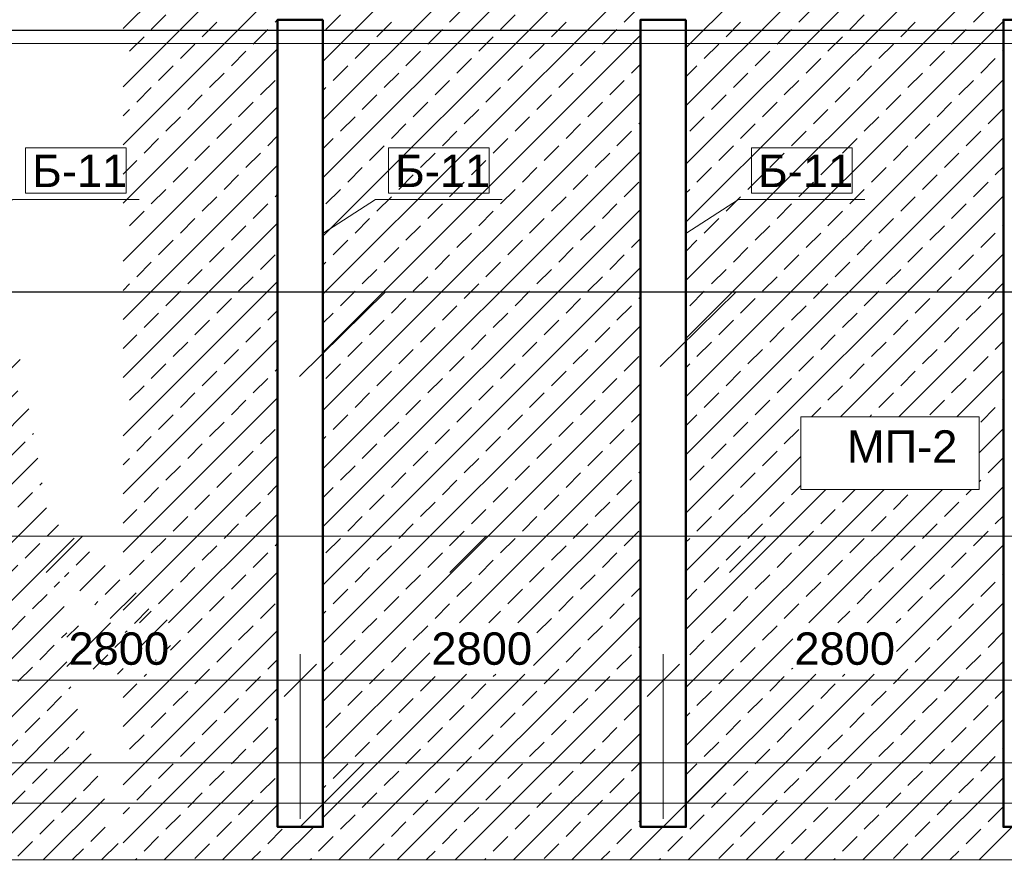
# Model space of a CAD drawing. Header units: millimetres. Extents: x -7161 to 110057, y -144197 to 43481.
# Tile 7 of 30: x 26056 to 33652, y -303 to 6232. Entities that reach past the tile are written whole.
import ezdxf

# ---------------------------------------------------------------- set-up
doc = ezdxf.new("R2010")
doc.units = ezdxf.units.MM
for name, color, linetype, lineweight in [('Каркас', 130, 'Continuous', 50), ('Несущие стены', 10, 'Continuous', 40), ('Обмерные чертежи _09_02_2026_ 3 эт_dwg', 8, 'Continuous', 9), ('Оси', 7, 'Continuous', 9), ('Плита', 7, 'Continuous', 9), ('Размеры', 7, 'Continuous', 9), ('Текст', 7, 'Continuous', 9), ('Штриховка', 7, 'Continuous', 9)]:
    doc.layers.add(name, color=color, linetype=linetype, lineweight=lineweight)
doc.styles.add('Arial', font='arial.ttf', dxfattribs={"height": 250})

# ---------------------------------------------------------------- blocks, each defined once
blk = doc.blocks.new('Обмерные чертежи _09_02_2026_ 3 эт_dwg_ось сокольники-2039262-Cхема демонтажа сборных ребристых плит перекрытия 3 этажа в осях _Г-Ж_1-3 и Г-Ж_10-12_')
at = {"layer": 'Оси', "color": 250, "lineweight": 30, "flags": 128}
blk.add_lwpolyline([(-445519.6, 49884.2), (-452017.7, 49884.2), (-455016.1, 49884.2), (-459017.2, 49884.2), (-462418.1, 49884.2), (-470317, 49884.2), (-482815.7, 49884.2), (-490714.2, 49884.2), (-493712.8, 49884.2), (-497864.2, 49884.2), (-500863.6, 49884.2), (-507364, 49884.2), (-513024.9, 49884.2), (-513524.9, 49884.2)], dxfattribs=at)
blk = doc.blocks.new('Обмерные чертежи _09_02_2026_ 3 эт_dwg__Oblique-2039263-Cхема демонтажа сборных ребристых плит перекрытия 3 этажа в осях _Г-Ж_1-3 и Г-Ж_10-12_')
at = {"layer": 'Размеры'}
blk.add_line((-0.5, -0.5), (0.5, 0.5), dxfattribs=at)
blk = doc.blocks.new('Обмерные чертежи _09_02_2026_ 3 эт_dwg-2039254-Cхема демонтажа сборных ребристых плит перекрытия 3 этажа в осях _Г-Ж_1-3 и Г-Ж_10-12_')
at = {"layer": 'Штриховка'}
h = blk.add_hatch(dxfattribs=at)
h.set_pattern_fill('FP_3', color=256, style=0, pattern_type=2)
h.set_pattern_definition([(45, (0, 0), (-224.5064, 224.5064), []), (45, (224.5, 0), (-224.5064, 224.5064), [158.75, -79.375])])
h.paths.add_polyline_path([(-590582.9, -151300.1), (-588188.5, -151300.1), (-586830.5, -150170.8), (-583509.4, -151300.1), (-583509.4, -149709), (-588188.5, -149709), (-587242.2, -150030.8), (-591056.1, -151300.1), (-590692.7, -151300.1)])
h.paths.add_polyline_path([(-582978.5, -149477.8), (-570520.6, -149477.8), (-570953.5, -148042.8), (-570953.5, -147648.4), (-571025, -147244.8), (-570153.5, -148042.8), (-570153.5, -147648.4), (-571100.8, -146817.1), (-571778.5, -142991.2), (-571218.9, -141862.8), (-571218.9, -141607.7), (-570418.9, -141862.8), (-570418.9, -141468.5), (-571169, -141258.6), (-570520.6, -138530.9), (-580520.2, -138530.9), (-580520.2, -138682.5), (-580483.9, -138682.5), (-580483.9, -142847.3), (-580753.9, -142847.3), (-580753.9, -139072.6), (-583483.9, -139072.6), (-583483.9, -141630.8), (-583753.9, -139267.9), (-584108.4, -141384.3), (-585235.4, -139114.8), (-585535.4, -139114.8), (-584958.9, -141735), (-584972.3, -141782.5), (-585044.6, -141465.4), (-585535.4, -139267.9), (-588188.5, -139267.9), (-588188.5, -142709), (-588175.4, -142709), (-588175.4, -139359.5), (-587875.4, -139359.5), (-587875.4, -142709), (-585535.4, -142709), (-585433, -143009), (-587875.4, -143009), (-587875.4, -143075.5), (-588175.4, -143075.5), (-588175.4, -143009), (-588188.5, -143009), (-588188.5, -145002.8), (-584752.4, -145002.8), (-584650, -145302.8), (-588188.5, -145302.8), (-588188.5, -147302.8), (-583967.3, -147302.8), (-583864.9, -147602.8), (-588188.5, -147602.8), (-583514.6, -149409), (-583514.6, -149443.5), (-588188.5, -149409), (-590712.5, -149409.4), (-583514.6, -149451), (-583514.6, -149477.8), (-583328.5, -149477.8)])
h.paths.add_polyline_path([(-572128.5, -149222.3), (-572128.5, -147720.7), (-571778.5, -148103.2), (-571778.5, -149222.3)])
h.paths.add_polyline_path([(-574578.5, -149222.3), (-574928.5, -149222.3), (-574928.5, -144661), (-574578.5, -145043.5), (-574578.5, -148832.9)])
h.paths.add_polyline_path([(-577378.5, -149222.3), (-577728.5, -149222.3), (-577728.5, -142990.7), (-577378.5, -142991.2), (-577378.5, -149206.8)])
h.paths.add_polyline_path([(-580178.5, -149214.6), (-580528.5, -149144.2), (-580528.5, -142990.7), (-580178.5, -142991.2), (-580178.5, -148042.8)])
h.paths.add_polyline_path([(-582978.5, -148651.2), (-583328.5, -148580.8), (-583328.5, -142990.7), (-582978.5, -142991.2), (-582978.5, -148042.8)])
h.paths.add_polyline_path([(-582153.5, -148042.8), (-582153.5, -147648.4), (-581353.5, -147648.4), (-581353.5, -148042.8)])
h.paths.add_polyline_path([(-572953.5, -148042.8), (-573753.5, -148042.8), (-573753.5, -147648.4), (-572953.5, -147648.4), (-572953.5, -147910.2)])
h.paths.add_polyline_path([(-579283.7, -148042.8), (-579353.5, -148042.8), (-579353.5, -147648.4), (-578553.5, -147648.4), (-578553.5, -148042.8), (-578870.3, -148042.8)])
h.paths.add_polyline_path([(-575753.5, -148042.8), (-576553.5, -148042.8), (-576553.5, -147648.4), (-575753.5, -147648.4), (-575753.5, -147910.2)])
h.paths.add_polyline_path([(-583673, -147602.8), (-583740, -147302.8), (-583733.8, -147302.8), (-583667.8, -147602.8)])
h.paths.add_polyline_path([(-583514.6, -147602.8), (-583624.2, -147602.8), (-583682.2, -147302.8), (-583514.6, -147302.8)])
h.paths.add_polyline_path([(-583673.5, -147602.8), (-583673.8, -147602.8), (-583740.5, -147302.8)])
h.paths.add_polyline_path([(-571778.5, -147224.2), (-572128.5, -146877), (-572128.5, -146531.7), (-571778.5, -146864.4)])
h.paths.add_polyline_path([(-586511.5, -146330.1), (-587733.5, -146330.1), (-587733.5, -145768.3), (-586357.6, -145768.3), (-586357.6, -146330.1), (-586403.2, -146330.1)])
h.paths.add_polyline_path([(-586511.5, -146220.8), (-586403.2, -145816.8), (-587318, -145780.7), (-587426.2, -146184.8), (-587318, -146189)])
h.paths.add_polyline_path([(-584186.5, -145302.8), (-584253.4, -145002.8), (-584239.9, -145002.8), (-584173.9, -145302.8)])
h.paths.add_polyline_path([(-584186.9, -145302.8), (-584187.5, -145302.8), (-584253.8, -145002.8)])
h.paths.add_polyline_path([(-584068.4, -145302.8), (-584126.3, -145002.8), (-583513, -145002.8), (-583513, -145302.8), (-583708.5, -145302.8)])
h.paths.add_polyline_path([(-574578.5, -144446.1), (-574928.5, -144098.8), (-574928.5, -143870.6), (-574578.5, -144203.2)])
h.paths.add_polyline_path([(-584698.8, -143009), (-584699.8, -143009), (-584702.9, -142990.7)])
h.paths.add_polyline_path([(-584698.5, -143009), (-584749.5, -142780.8), (-584728.1, -142783.9), (-584678.5, -143009)])
h.paths.add_polyline_path([(-584511.3, -143009), (-584549.7, -142810.3), (-583514.6, -142963.2), (-583514.6, -143009)])
h.paths.add_polyline_path([(-590788.2, -143009), (-590761.2, -143009), (-590761.2, -142709), (-590788.2, -142709), (-590788.2, -142724)])
h.paths.add_polyline_path([(-577953.9, -142847.3), (-577953.9, -141355), (-577683.9, -141650.1), (-577683.9, -142847.3), (-577940.7, -142847.3)])
h.paths.add_polyline_path([(-582518.9, -141872.5), (-582518.9, -141487.1), (-581718.9, -141487.1), (-581718.9, -141872.5), (-582044.9, -141872.5)])
h.paths.add_polyline_path([(-579618.9, -141862.8), (-579618.9, -141468.5), (-578818.9, -141468.5), (-578818.9, -141862.8), (-578941.4, -141862.8)])
h.paths.add_polyline_path([(-586296, -141862.8), (-587114.7, -141862.8), (-587114.7, -141468.5), (-586296, -141468.5)])
h.paths.add_polyline_path([(-589233.8, -141862.8), (-589233.8, -141458.1), (-590044.1, -141458.1), (-590044.1, -141862.8), (-589426.9, -141862.8)])
h.paths.add_polyline_path([(-572083.9, -141562.8), (-572353.9, -141468.5), (-572353.9, -141245.8), (-572083.9, -141331.9), (-572083.9, -141468.5)])
h.paths.add_polyline_path([(-584296.4, -141465.4), (-584809.4, -141465.4), (-585232.8, -139272.9), (-584119, -141447.5), (-584122, -141465.4), (-584166.2, -141465.4)])
h.paths.add_polyline_path([(-584116.4, -141432.2), (-585233.8, -139267.9), (-585234.9, -139260.4), (-584116, -141429.6)])
h.paths.add_polyline_path([(-577683.9, -141364.9), (-577953.9, -141097), (-577953.9, -140995.2), (-577683.9, -141251.8)])
h.paths.add_polyline_path([(-574883.9, -140591.5), (-575153.9, -140497.8), (-575153.9, -140353), (-574883.9, -140439.1)])
h.paths.add_polyline_path([(-577683.9, -139620.2), (-577953.9, -139526.6), (-577953.9, -139460.1), (-577683.9, -139546.2)])
at = {"color": 250, "lineweight": 30}
for p, q in [((-569158.6, -145744.4), (-568495, -145091.1)), ((-566376.9, -145667.3), (-565791.7, -145091.1))]:
    blk.add_line(p, q, dxfattribs=at)
at = {"lineweight": 9}
for p, q in [((-571113.4, -147259), (-570833.5, -146979.1)), ((-567998.6, -147259), (-567718.6, -146979.1)), ((-565842.6, -147259), (-565562.6, -146979.1)), ((-569153.5, -149222.3), (-568659.3, -148728)), ((-566353.5, -149222.3), (-565859.3, -148728))]:
    blk.add_line(p, q, dxfattribs=at)
at = {"lineweight": 9, "flags": 128}
for points in [[(-571272, -144329.7), (-570497, -144329.7), (-570497, -143979.7), (-571272, -143979.7)], [(-568472, -144329.7), (-567697, -144329.7), (-567697, -143979.7), (-568472, -143979.7)], [(-565672, -144329.7), (-564897, -144329.7), (-564897, -143979.7), (-565672, -143979.7)], [(-565291.9, -146056.3), (-563916, -146056.3), (-563916, -146618.2), (-565291.9, -146618.2)]]:
    blk.add_lwpolyline(points, close=True, dxfattribs=at)
for points in [[(-571778.5, -144641), (-571372, -144379.7), (-570397, -144379.7)], [(-568978.5, -144641), (-568572, -144379.7), (-567597, -144379.7)], [(-566178.5, -144641), (-565772, -144379.7), (-564797, -144379.7)], [(-551442, -147259), (-551162, -146979.1), (-583368, -146979.1), (-585849.3, -146979.1)], [(-583153.5, -149222.3), (-582659.3, -148728), (-551260.2, -148728), (-548766.5, -148728)]]:
    blk.add_lwpolyline(points, dxfattribs=at)
at = {"color": 250, "lineweight": 30, "flags": 128}
blk.add_lwpolyline([(-583182.4, -145810), (-582452.2, -145091.1), (-551461.9, -145091.1), (-550330.7, -145091.1)], dxfattribs=at)
at = {"layer": 'Каркас', "flags": 128}
for points in [[(-568978.5, -142991.2), (-569328.5, -142991.2), (-569328.5, -149222.3), (-568978.5, -149222.3), (-568978.5, -142991.2)], [(-566178.5, -142991.2), (-566528.5, -142991.2), (-566528.5, -149222.3), (-566178.5, -149222.3), (-566178.5, -142991.2)], [(-563378.5, -142991.2), (-563728.5, -142991.2), (-563728.5, -149222.3), (-563378.5, -149222.3), (-563378.5, -142991.2)]]:
    blk.add_lwpolyline(points, dxfattribs=at)
at = {"layer": 'Несущие стены', "color": 7, "lineweight": 9, "flags": 128}
blk.add_lwpolyline([(-549415.2, -149071.4), (-549432.4, -143174), (-583377.7, -143174), (-583350, -149040.2), (-549415.2, -149040.2)], dxfattribs=at)
at = {"layer": 'Плита', "flags": 128}
blk.add_lwpolyline([(-542715.4, -139221.9), (-541940.3, -139235.8), (-541940.3, -151395.1), (-549210.9, -151395.1), (-549210.9, -149477.8), (-583509.4, -149477.8), (-583509.4, -151300.1), (-591056.1, -151300.1), (-591125.1, -139072.6)], dxfattribs=at)
at = {"layer": 'Размеры'}
for p, q in [((-572153.5, -148090), (-568953.5, -148090)), ((-569353.5, -148090), (-566153.5, -148090)), ((-566553.5, -148090), (-563353.5, -148090)), ((-563753.5, -148090), (-560553.5, -148090))]:
    blk.add_line(p, q, dxfattribs=at)
at = {"layer": 'Размеры', "flags": 128}
for points in [[(-569153.5, -147890), (-569153.5, -149159.8)], [(-566353.5, -147890), (-566353.5, -149159.8)]]:
    blk.add_lwpolyline(points, close=True, dxfattribs=at)
at = {"layer": 'Штриховка'}
for p, q in [((-568978.5, -143314.4), (-566603.9, -140939.8)), ((-566178.5, -143657.5), (-563813.9, -141292.9)), ((-568978.5, -143763.4), (-566603.9, -141388.8)), ((-566178.5, -144106.5), (-563813.9, -141741.9)), ((-568978.5, -144212.4), (-566603.9, -141837.8)), ((-566178.5, -143208.5), (-564832.9, -141862.8)), ((-570520.6, -143060.4), (-569403.9, -141943.7)), ((-566178.5, -144555.5), (-563813.9, -142190.9)), ((-568978.5, -144661.4), (-566603.9, -142286.8)), ((-570520.6, -143509.4), (-569403.9, -142392.7)), ((-566178.5, -145004.5), (-563813.9, -142639.9)), ((-568978.5, -145110.4), (-566603.9, -142735.8)), ((-570520.6, -143958.4), (-569403.9, -142841.8)), ((-568001.2, -143010.6), (-567888.9, -142898.3)), ((-566654.2, -143010.6), (-566541.9, -142898.3)), ((-565307.1, -143010.6), (-565194.9, -142898.3)), ((-563960.1, -143010.6), (-563847.8, -142898.3)), ((-570302.4, -143066.7), (-570190.1, -142954.5)), ((-569909.5, -143122.8), (-569797.3, -143010.6)), ((-569348.2, -143010.6), (-569328.5, -142990.9)), ((-568955.4, -143066.7), (-568843.1, -142954.5)), ((-568562.5, -143122.8), (-568450.2, -143010.6)), ((-567608.3, -143066.7), (-567496.1, -142954.5)), ((-567215.4, -143122.8), (-567103.2, -143010.6)), ((-566178.5, -145453.5), (-563728.5, -143003.5)), ((-565868.4, -143122.8), (-565756.1, -143010.6)), ((-564914.2, -143066.7), (-564802, -142954.5)), ((-564521.4, -143122.8), (-564409.1, -143010.6)), ((-569516.6, -143179), (-569404.4, -143066.7)), ((-568169.6, -143179), (-568057.3, -143066.7)), ((-566822.5, -143179), (-566710.3, -143066.7)), ((-565475.5, -143179), (-565363.2, -143066.7)), ((-564128.5, -143179), (-564016.2, -143066.7)), ((-570470.8, -143235.1), (-570358.5, -143122.8)), ((-570077.9, -143291.2), (-569965.6, -143179)), ((-568978.5, -145559.5), (-566528.5, -143109.5)), ((-568730.8, -143291.2), (-568618.6, -143179)), ((-567776.7, -143235.1), (-567664.4, -143122.8)), ((-567383.8, -143291.2), (-567271.6, -143179)), ((-566036.8, -143291.2), (-565924.5, -143179)), ((-565082.6, -143235.1), (-564970.4, -143122.8)), ((-564689.7, -143291.2), (-564577.5, -143179)), ((-570520.6, -144407.4), (-569328.5, -143215.4)), ((-569685, -143347.3), (-569572.7, -143235.1)), ((-568338, -143347.3), (-568225.7, -143235.1)), ((-566990.9, -143347.3), (-566878.7, -143235.1)), ((-565643.9, -143347.3), (-565531.6, -143235.1)), ((-564296.8, -143347.3), (-564184.6, -143235.1)), ((-563735.6, -143235.1), (-563728.5, -143228)), ((-567945.1, -143403.5), (-567832.8, -143291.2)), ((-565251, -143403.5), (-565138.7, -143291.2)), ((-563904, -143403.5), (-563791.7, -143291.2)), ((-570246.3, -143459.6), (-570134, -143347.3)), ((-569853.4, -143515.7), (-569741.1, -143403.5)), ((-568899.2, -143459.6), (-568787, -143347.3)), ((-568506.3, -143515.7), (-568394.1, -143403.5)), ((-567552.2, -143459.6), (-567439.9, -143347.3)), ((-567159.3, -143515.7), (-567047, -143403.5)), ((-566598, -143403.5), (-566528.5, -143334)), ((-566178.5, -143433), (-566092.9, -143347.3)), ((-565812.3, -143515.7), (-565700, -143403.5)), ((-564858.1, -143459.6), (-564745.9, -143347.3)), ((-564465.2, -143515.7), (-564353, -143403.5)), ((-569460.5, -143571.8), (-569348.2, -143459.6)), ((-568113.5, -143571.8), (-568001.2, -143459.6)), ((-566766.4, -143571.8), (-566654.2, -143459.6)), ((-566178.5, -145902.5), (-563728.5, -143452.5)), ((-565419.4, -143571.8), (-565307.1, -143459.6)), ((-564072.3, -143571.8), (-563960.1, -143459.6)), ((-570414.6, -143628), (-570302.4, -143515.7)), ((-568978.5, -143538.9), (-568955.4, -143515.7)), ((-568978.5, -146008.5), (-566528.5, -143558.5)), ((-567720.6, -143628), (-567608.3, -143515.7)), ((-565026.5, -143628), (-564914.2, -143515.7)), ((-570021.8, -143684.1), (-569909.5, -143571.8)), ((-569628.9, -143740.2), (-569516.6, -143628)), ((-568674.7, -143684.1), (-568562.5, -143571.8)), ((-568281.8, -143740.2), (-568169.6, -143628)), ((-567327.7, -143684.1), (-567215.4, -143571.8)), ((-566934.8, -143740.2), (-566822.5, -143628)), ((-565980.6, -143684.1), (-565868.4, -143571.8)), ((-565587.8, -143740.2), (-565475.5, -143628)), ((-564633.6, -143684.1), (-564521.4, -143571.8)), ((-564240.7, -143740.2), (-564128.5, -143628)), ((-570520.6, -144856.4), (-569328.5, -143664.4)), ((-570520.6, -143733.9), (-570470.8, -143684.1)), ((-567888.9, -143796.4), (-567776.7, -143684.1)), ((-565194.9, -143796.4), (-565082.6, -143684.1)), ((-563847.8, -143796.4), (-563735.6, -143684.1)), ((-570190.1, -143852.5), (-570077.9, -143740.2)), ((-568843.1, -143852.5), (-568730.8, -143740.2)), ((-567496.1, -143852.5), (-567383.8, -143740.2)), ((-566541.9, -143796.4), (-566528.5, -143783)), ((-566149, -143852.5), (-566036.8, -143740.2)), ((-564802, -143852.5), (-564689.7, -143740.2)), ((-569797.3, -143908.6), (-569685, -143796.4)), ((-568450.2, -143908.6), (-568338, -143796.4)), ((-568057.3, -143964.7), (-567945.1, -143852.5)), ((-567103.2, -143908.6), (-566990.9, -143796.4)), ((-566710.3, -143964.7), (-566598, -143852.5)), ((-565756.1, -143908.6), (-565643.9, -143796.4)), ((-565363.2, -143964.7), (-565251, -143852.5)), ((-564409.1, -143908.6), (-564296.8, -143796.4)), ((-564016.2, -143964.7), (-563904, -143852.5)), ((-570358.5, -144020.9), (-570246.3, -143908.6)), ((-569404.4, -143964.7), (-569328.5, -143888.9)), ((-568978.5, -143987.9), (-568899.2, -143908.6)), ((-567664.4, -144020.9), (-567552.2, -143908.6)), ((-566178.5, -146351.6), (-563728.5, -143901.6)), ((-564970.4, -144020.9), (-564858.1, -143908.6)), ((-569965.6, -144077), (-569853.4, -143964.7)), ((-568978.5, -146457.5), (-566528.5, -144007.5)), ((-568618.6, -144077), (-568506.3, -143964.7)), ((-567271.6, -144077), (-567159.3, -143964.7)), ((-565924.5, -144077), (-565812.3, -143964.7)), ((-564577.5, -144077), (-564465.2, -143964.7)), ((-570520.6, -144182.9), (-570414.6, -144077)), ((-569572.7, -144133.1), (-569460.5, -144020.9)), ((-568225.7, -144133.1), (-568113.5, -144020.9)), ((-567832.8, -144189.2), (-567720.6, -144077)), ((-566878.7, -144133.1), (-566766.4, -144020.9)), ((-565531.6, -144133.1), (-565419.4, -144020.9)), ((-565138.7, -144189.2), (-565026.5, -144077)), ((-564184.6, -144133.1), (-564072.3, -144020.9)), ((-570520.6, -145305.4), (-569328.5, -144113.4)), ((-570134, -144245.4), (-570021.8, -144133.1)), ((-568787, -144245.4), (-568674.7, -144133.1)), ((-567439.9, -144245.4), (-567327.7, -144133.1)), ((-566092.9, -144245.4), (-565980.6, -144133.1)), ((-564745.9, -144245.4), (-564633.6, -144133.1)), ((-563791.7, -144189.2), (-563728.5, -144126.1)), ((-569741.1, -144301.5), (-569628.9, -144189.2)), ((-568394.1, -144301.5), (-568281.8, -144189.2)), ((-567047, -144301.5), (-566934.8, -144189.2)), ((-565700, -144301.5), (-565587.8, -144189.2)), ((-564353, -144301.5), (-564240.7, -144189.2)), ((-570302.4, -144413.7), (-570190.1, -144301.5)), ((-568955.4, -144413.7), (-568843.1, -144301.5)), ((-568001.2, -144357.6), (-567888.9, -144245.4)), ((-567608.3, -144413.7), (-567496.1, -144301.5)), ((-566654.2, -144357.6), (-566541.9, -144245.4)), ((-566178.5, -144331), (-566149, -144301.5)), ((-565307.1, -144357.6), (-565194.9, -144245.4)), ((-564914.2, -144413.7), (-564802, -144301.5)), ((-563960.1, -144357.6), (-563847.8, -144245.4)), ((-569909.5, -144469.9), (-569797.3, -144357.6)), ((-569348.2, -144357.6), (-569328.5, -144337.9)), ((-568562.5, -144469.9), (-568450.2, -144357.6)), ((-567215.4, -144469.9), (-567103.2, -144357.6)), ((-566178.5, -146800.6), (-563728.5, -144350.6)), ((-565868.4, -144469.9), (-565756.1, -144357.6)), ((-564521.4, -144469.9), (-564409.1, -144357.6)), ((-570470.8, -144582.1), (-570358.5, -144469.9)), ((-569516.6, -144526), (-569404.4, -144413.7)), ((-568978.5, -146906.5), (-566528.5, -144456.5)), ((-568169.6, -144526), (-568057.3, -144413.7)), ((-567776.7, -144582.1), (-567664.4, -144469.9)), ((-566822.5, -144526), (-566710.3, -144413.7)), ((-565475.5, -144526), (-565363.2, -144413.7)), ((-565082.6, -144582.1), (-564970.4, -144469.9)), ((-564128.5, -144526), (-564016.2, -144413.7)), ((-570077.9, -144638.3), (-569965.6, -144526)), ((-568730.8, -144638.3), (-568618.6, -144526)), ((-567383.8, -144638.3), (-567271.6, -144526)), ((-566036.8, -144638.3), (-565924.5, -144526)), ((-564689.7, -144638.3), (-564577.5, -144526)), ((-570520.6, -145754.4), (-569328.5, -144562.4)), ((-569685, -144694.4), (-569572.7, -144582.1)), ((-568338, -144694.4), (-568225.7, -144582.1)), ((-566990.9, -144694.4), (-566878.7, -144582.1)), ((-565643.9, -144694.4), (-565531.6, -144582.1)), ((-564296.8, -144694.4), (-564184.6, -144582.1)), ((-563735.6, -144582.1), (-563728.5, -144575.1)), ((-570246.3, -144806.6), (-570134, -144694.4)), ((-568899.2, -144806.6), (-568787, -144694.4)), ((-567945.1, -144750.5), (-567832.8, -144638.3)), ((-567552.2, -144806.6), (-567439.9, -144694.4)), ((-566598, -144750.5), (-566528.5, -144681)), ((-566178.5, -144780), (-566092.9, -144694.4)), ((-565251, -144750.5), (-565138.7, -144638.3)), ((-564858.1, -144806.6), (-564745.9, -144694.4)), ((-563904, -144750.5), (-563791.7, -144638.3)), ((-569853.4, -144862.8), (-569741.1, -144750.5)), ((-568506.3, -144862.8), (-568394.1, -144750.5)), ((-567159.3, -144862.8), (-567047, -144750.5)), ((-565812.3, -144862.8), (-565700, -144750.5)), ((-564465.2, -144862.8), (-564353, -144750.5)), ((-569460.5, -144918.9), (-569348.2, -144806.6)), ((-568113.5, -144918.9), (-568001.2, -144806.6)), ((-566766.4, -144918.9), (-566654.2, -144806.6)), ((-565419.4, -144918.9), (-565307.1, -144806.6)), ((-564985.2, -146056.3), (-563728.5, -144799.6)), ((-564072.3, -144918.9), (-563960.1, -144806.6)), ((-570414.6, -144975), (-570302.4, -144862.8)), ((-570021.8, -145031.1), (-569909.5, -144918.9)), ((-568978.5, -144885.9), (-568955.4, -144862.8)), ((-568978.5, -147355.5), (-566528.5, -144905.5)), ((-568674.7, -145031.1), (-568562.5, -144918.9)), ((-567720.6, -144975), (-567608.3, -144862.8)), ((-567327.7, -145031.1), (-567215.4, -144918.9)), ((-565980.6, -145031.1), (-565868.4, -144918.9)), ((-565026.5, -144975), (-564914.2, -144862.8)), ((-564633.6, -145031.1), (-564521.4, -144918.9)), ((-569628.9, -145087.3), (-569516.6, -144975)), ((-568281.8, -145087.3), (-568169.6, -144975)), ((-566934.8, -145087.3), (-566822.5, -144975)), ((-565587.8, -145087.3), (-565475.5, -144975)), ((-564240.7, -145087.3), (-564128.5, -144975)), ((-570520.6, -146203.5), (-569328.5, -145011.4)), ((-570520.6, -145080.9), (-570470.8, -145031.1)), ((-567888.9, -145143.4), (-567776.7, -145031.1)), ((-565194.9, -145143.4), (-565082.6, -145031.1)), ((-563847.8, -145143.4), (-563735.6, -145031.1)), ((-570190.1, -145199.5), (-570077.9, -145087.3)), ((-569797.3, -145255.6), (-569685, -145143.4)), ((-568843.1, -145199.5), (-568730.8, -145087.3)), ((-568450.2, -145255.6), (-568338, -145143.4)), ((-567496.1, -145199.5), (-567383.8, -145087.3)), ((-567103.2, -145255.6), (-566990.9, -145143.4)), ((-566541.9, -145143.4), (-566528.5, -145130)), ((-566149, -145199.5), (-566036.8, -145087.3)), ((-565756.1, -145255.6), (-565643.9, -145143.4)), ((-564802, -145199.5), (-564689.7, -145087.3)), ((-564409.1, -145255.6), (-564296.8, -145143.4)), ((-568057.3, -145311.8), (-567945.1, -145199.5)), ((-566710.3, -145311.8), (-566598, -145199.5)), ((-565363.2, -145311.8), (-565251, -145199.5)), ((-564016.2, -145311.8), (-563904, -145199.5)), ((-570358.5, -145367.9), (-570246.3, -145255.6)), ((-569404.4, -145311.8), (-569328.5, -145235.9)), ((-568978.5, -145334.9), (-568899.2, -145255.6)), ((-567664.4, -145367.9), (-567552.2, -145255.6)), ((-564970.4, -145367.9), (-564858.1, -145255.6)), ((-564536.2, -146056.3), (-563728.5, -145248.6)), ((-569965.6, -145424), (-569853.4, -145311.8)), ((-569572.7, -145480.1), (-569460.5, -145367.9)), ((-568978.5, -147804.5), (-566528.5, -145354.5)), ((-568618.6, -145424), (-568506.3, -145311.8)), ((-568225.7, -145480.1), (-568113.5, -145367.9)), ((-567271.6, -145424), (-567159.3, -145311.8)), ((-566878.7, -145480.1), (-566766.4, -145367.9)), ((-565924.5, -145424), (-565812.3, -145311.8)), ((-565531.6, -145480.1), (-565419.4, -145367.9)), ((-564577.5, -145424), (-564465.2, -145311.8)), ((-564184.6, -145480.1), (-564072.3, -145367.9)), ((-570520.6, -145529.9), (-570414.6, -145424)), ((-567832.8, -145536.3), (-567720.6, -145424)), ((-565138.7, -145536.3), (-565026.5, -145424)), ((-570520.6, -146652.5), (-569328.5, -145460.4)), ((-570134, -145592.4), (-570021.8, -145480.1)), ((-568787, -145592.4), (-568674.7, -145480.1)), ((-567439.9, -145592.4), (-567327.7, -145480.1)), ((-566092.9, -145592.4), (-565980.6, -145480.1)), ((-564745.9, -145592.4), (-564633.6, -145480.1)), ((-563791.7, -145536.3), (-563728.5, -145473.1)), ((-569741.1, -145648.5), (-569628.9, -145536.3)), ((-568394.1, -145648.5), (-568281.8, -145536.3)), ((-568001.2, -145704.7), (-567888.9, -145592.4)), ((-567047, -145648.5), (-566934.8, -145536.3)), ((-566654.2, -145704.7), (-566541.9, -145592.4)), ((-565700, -145648.5), (-565587.8, -145536.3)), ((-565307.1, -145704.7), (-565194.9, -145592.4)), ((-564353, -145648.5), (-564240.7, -145536.3)), ((-563960.1, -145704.7), (-563847.8, -145592.4)), ((-570302.4, -145760.8), (-570190.1, -145648.5)), ((-569348.2, -145704.7), (-569328.5, -145684.9)), ((-568955.4, -145760.8), (-568843.1, -145648.5)), ((-567608.3, -145760.8), (-567496.1, -145648.5)), ((-566178.5, -145678), (-566149, -145648.5)), ((-564914.2, -145760.8), (-564802, -145648.5)), ((-569909.5, -145816.9), (-569797.3, -145704.7)), ((-569516.6, -145873), (-569404.4, -145760.8)), ((-568562.5, -145816.9), (-568450.2, -145704.7)), ((-568169.6, -145873), (-568057.3, -145760.8)), ((-567215.4, -145816.9), (-567103.2, -145704.7)), ((-566822.5, -145873), (-566710.3, -145760.8)), ((-565868.4, -145816.9), (-565756.1, -145704.7)), ((-565475.5, -145873), (-565363.2, -145760.8)), ((-564521.4, -145816.9), (-564409.1, -145704.7)), ((-564128.5, -145873), (-564016.2, -145760.8)), ((-564087.2, -146056.3), (-563728.5, -145697.6)), ((-570470.8, -145929.2), (-570358.5, -145816.9)), ((-568978.5, -148253.5), (-566528.5, -145803.5)), ((-567776.7, -145929.2), (-567664.4, -145816.9)), ((-565082.6, -145929.2), (-564970.4, -145816.9)), ((-570520.6, -147101.5), (-569328.5, -145909.5)), ((-570077.9, -145985.3), (-569965.6, -145873)), ((-568730.8, -145985.3), (-568618.6, -145873)), ((-567383.8, -145985.3), (-567271.6, -145873)), ((-566036.8, -145985.3), (-565924.5, -145873)), ((-564689.7, -145985.3), (-564577.5, -145873)), ((-569685, -146041.4), (-569572.7, -145929.2)), ((-568338, -146041.4), (-568225.7, -145929.2)), ((-567945.1, -146097.5), (-567832.8, -145985.3)), ((-566990.9, -146041.4), (-566878.7, -145929.2)), ((-565643.9, -146041.4), (-565531.6, -145929.2)), ((-565209.8, -146056.3), (-565138.7, -145985.3)), ((-564296.8, -146041.4), (-564184.6, -145929.2)), ((-563904, -146097.5), (-563791.7, -145985.3)), ((-563735.6, -145929.2), (-563728.5, -145922.1)), ((-570246.3, -146153.7), (-570134, -146041.4)), ((-568899.2, -146153.7), (-568787, -146041.4)), ((-567552.2, -146153.7), (-567439.9, -146041.4)), ((-566598, -146097.5), (-566528.5, -146028)), ((-566178.5, -146127), (-566092.9, -146041.4)), ((-564760.7, -146056.3), (-564745.9, -146041.4)), ((-569853.4, -146209.8), (-569741.1, -146097.5)), ((-568506.3, -146209.8), (-568394.1, -146097.5)), ((-567159.3, -146209.8), (-567047, -146097.5)), ((-565812.3, -146209.8), (-565700, -146097.5)), ((-570414.6, -146322), (-570302.4, -146209.8)), ((-569460.5, -146265.9), (-569348.2, -146153.7)), ((-568978.5, -146233), (-568955.4, -146209.8)), ((-568113.5, -146265.9), (-568001.2, -146153.7)), ((-567720.6, -146322), (-567608.3, -146209.8)), ((-566766.4, -146265.9), (-566654.2, -146153.7)), ((-565419.4, -146265.9), (-565307.1, -146153.7)), ((-563916, -146334.1), (-563728.5, -146146.6)), ((-570021.8, -146378.2), (-569909.5, -146265.9)), ((-568674.7, -146378.2), (-568562.5, -146265.9)), ((-567924.4, -147648.4), (-566528.5, -146252.5)), ((-567327.7, -146378.2), (-567215.4, -146265.9)), ((-565980.6, -146378.2), (-565868.4, -146265.9)), ((-570520.6, -147550.5), (-569328.5, -146358.5)), ((-569628.9, -146434.3), (-569516.6, -146322)), ((-568281.8, -146434.3), (-568169.6, -146322)), ((-566934.8, -146434.3), (-566822.5, -146322)), ((-566178.5, -147249.6), (-565291.9, -146363)), ((-565587.8, -146434.3), (-565475.5, -146322)), ((-570520.6, -146428), (-570470.8, -146378.2)), ((-570190.1, -146546.6), (-570077.9, -146434.3)), ((-568843.1, -146546.6), (-568730.8, -146434.3)), ((-567888.9, -146490.4), (-567776.7, -146378.2)), ((-567496.1, -146546.6), (-567383.8, -146434.3)), ((-566149, -146546.6), (-566036.8, -146434.3)), ((-563847.8, -146490.4), (-563735.6, -146378.2)), ((-569797.3, -146602.7), (-569685, -146490.4)), ((-568450.2, -146602.7), (-568338, -146490.4)), ((-567103.2, -146602.7), (-566990.9, -146490.4)), ((-566541.9, -146490.4), (-566528.5, -146477)), ((-565756.1, -146602.7), (-565643.9, -146490.4)), ((-569404.4, -146658.8), (-569328.5, -146583)), ((-568057.3, -146658.8), (-567945.1, -146546.6)), ((-566710.3, -146658.8), (-566598, -146546.6)), ((-565363.2, -146658.8), (-565291.9, -146587.5)), ((-564781.3, -147648.4), (-563728.5, -146595.6)), ((-563916, -146558.6), (-563904, -146546.6)), ((-570358.5, -146714.9), (-570246.3, -146602.7)), ((-569965.6, -146771.1), (-569853.4, -146658.8)), ((-568978.5, -146682), (-568899.2, -146602.7)), ((-568618.6, -146771.1), (-568506.3, -146658.8)), ((-567664.4, -146714.9), (-567552.2, -146602.7)), ((-567271.6, -146771.1), (-567159.3, -146658.8)), ((-566178.5, -148147.6), (-564649.1, -146618.2)), ((-566178.5, -147698.6), (-565098.1, -146618.2)), ((-565924.5, -146771.1), (-565812.3, -146658.8)), ((-565230.4, -147648.4), (-564200.1, -146618.2)), ((-564970.4, -146714.9), (-564873.6, -146618.2)), ((-564577.5, -146771.1), (-564465.2, -146658.8)), ((-564016.2, -146658.8), (-563975.6, -146618.2)), ((-569572.7, -146827.2), (-569460.5, -146714.9)), ((-568225.7, -146827.2), (-568113.5, -146714.9)), ((-567475.4, -147648.4), (-566528.5, -146701.6)), ((-566878.7, -146827.2), (-566766.4, -146714.9)), ((-565531.6, -146827.2), (-565419.4, -146714.9)), ((-564184.6, -146827.2), (-564072.3, -146714.9)), ((-570520.6, -146877), (-570414.6, -146771.1)), ((-570169.5, -147648.4), (-569328.5, -146807.5)), ((-567832.8, -146883.3), (-567720.6, -146771.1)), ((-565138.7, -146883.3), (-565026.5, -146771.1)), ((-563791.7, -146883.3), (-563728.5, -146820.1)), ((-570134, -146939.4), (-570021.8, -146827.2)), ((-569741.1, -146995.6), (-569628.9, -146883.3)), ((-568787, -146939.4), (-568674.7, -146827.2)), ((-568394.1, -146995.6), (-568281.8, -146883.3)), ((-567439.9, -146939.4), (-567327.7, -146827.2)), ((-567047, -146995.6), (-566934.8, -146883.3)), ((-566092.9, -146939.4), (-565980.6, -146827.2)), ((-565700, -146995.6), (-565587.8, -146883.3)), ((-564745.9, -146939.4), (-564633.6, -146827.2)), ((-564353, -146995.6), (-564240.7, -146883.3)), ((-568001.2, -147051.7), (-567888.9, -146939.4)), ((-566654.2, -147051.7), (-566541.9, -146939.4)), ((-565307.1, -147051.7), (-565194.9, -146939.4)), ((-563960.1, -147051.7), (-563847.8, -146939.4)), ((-570302.4, -147107.8), (-570190.1, -146995.6)), ((-569909.5, -147163.9), (-569797.3, -147051.7)), ((-569348.2, -147051.7), (-569328.5, -147032)), ((-568955.4, -147107.8), (-568843.1, -146995.6)), ((-568562.5, -147163.9), (-568450.2, -147051.7)), ((-567608.3, -147107.8), (-567496.1, -146995.6)), ((-567215.4, -147163.9), (-567103.2, -147051.7)), ((-566178.5, -147025.1), (-566149, -146995.6)), ((-565868.4, -147163.9), (-565756.1, -147051.7)), ((-564914.2, -147107.8), (-564802, -146995.6)), ((-564553.5, -147869.6), (-563728.5, -147044.6)), ((-564521.4, -147163.9), (-564409.1, -147051.7)), ((-569516.6, -147220.1), (-569404.4, -147107.8)), ((-568169.6, -147220.1), (-568057.3, -147107.8)), ((-566822.5, -147220.1), (-566710.3, -147107.8)), ((-565475.5, -147220.1), (-565363.2, -147107.8)), ((-564128.5, -147220.1), (-564016.2, -147107.8)), ((-570470.8, -147276.2), (-570358.5, -147163.9)), ((-567776.7, -147276.2), (-567664.4, -147163.9)), ((-567353.5, -147975.6), (-566528.5, -147150.6)), ((-565082.6, -147276.2), (-564970.4, -147163.9)), ((-570520.6, -148448.5), (-569328.5, -147256.5)), ((-570077.9, -147332.3), (-569965.6, -147220.1)), ((-569685, -147388.5), (-569572.7, -147276.2)), ((-568730.8, -147332.3), (-568618.6, -147220.1)), ((-568338, -147388.5), (-568225.7, -147276.2)), ((-567383.8, -147332.3), (-567271.6, -147220.1)), ((-566990.9, -147388.5), (-566878.7, -147276.2)), ((-566036.8, -147332.3), (-565924.5, -147220.1)), ((-565643.9, -147388.5), (-565531.6, -147276.2)), ((-564689.7, -147332.3), (-564577.5, -147220.1)), ((-564296.8, -147388.5), (-564184.6, -147276.2)), ((-563735.6, -147276.2), (-563728.5, -147269.2)), ((-567945.1, -147444.6), (-567832.8, -147332.3)), ((-565251, -147444.6), (-565138.7, -147332.3)), ((-563904, -147444.6), (-563791.7, -147332.3)), ((-570246.3, -147500.7), (-570134, -147388.5)), ((-568899.2, -147500.7), (-568787, -147388.5)), ((-567552.2, -147500.7), (-567439.9, -147388.5)), ((-566598, -147444.6), (-566528.5, -147375.1)), ((-566178.5, -147474.1), (-566092.9, -147388.5)), ((-564858.1, -147500.7), (-564745.9, -147388.5)), ((-569853.4, -147556.8), (-569741.1, -147444.6)), ((-569460.5, -147613), (-569348.2, -147500.7)), ((-568506.3, -147556.8), (-568394.1, -147444.6)), ((-568113.5, -147613), (-568001.2, -147500.7)), ((-567159.3, -147556.8), (-567047, -147444.6)), ((-566766.4, -147613), (-566654.2, -147500.7)), ((-565812.3, -147556.8), (-565700, -147444.6)), ((-565712.7, -149477.8), (-563728.5, -147493.7)), ((-565419.4, -147613), (-565307.1, -147500.7)), ((-564465.2, -147556.8), (-564353, -147444.6)), ((-564072.3, -147613), (-563960.1, -147500.7)), ((-570394, -147648.4), (-570302.4, -147556.8)), ((-568978.5, -147580), (-568955.4, -147556.8)), ((-567699.9, -147648.4), (-567608.3, -147556.8)), ((-565005.9, -147648.4), (-564914.2, -147556.8)), ((-570953.5, -147983.5), (-570618.5, -147648.4)), ((-570021.8, -147725.2), (-569909.5, -147613)), ((-568674.7, -147725.2), (-568562.5, -147613)), ((-568406.8, -149477.8), (-566528.5, -147599.6)), ((-567327.7, -147725.2), (-567215.4, -147613)), ((-565980.6, -147725.2), (-565868.4, -147613)), ((-564556.8, -147648.4), (-564521.4, -147613)), ((-570953.5, -147759), (-570863.7, -147669.1)), ((-570520.6, -148897.5), (-569328.5, -147705.5)), ((-569628.9, -147781.3), (-569516.6, -147669.1)), ((-568281.8, -147781.3), (-568169.6, -147669.1)), ((-566934.8, -147781.3), (-566822.5, -147669.1)), ((-565587.8, -147781.3), (-565475.5, -147669.1)), ((-564240.7, -147781.3), (-564128.5, -147669.1)), ((-563847.8, -147837.5), (-563735.6, -147725.2)), ((-570583, -147837.5), (-570520.6, -147775)), ((-570153.5, -147857), (-570077.9, -147781.3)), ((-568843.1, -147893.6), (-568730.8, -147781.3)), ((-566178.5, -148596.6), (-565353.5, -147771.6)), ((-566149, -147893.6), (-566036.8, -147781.3)), ((-569797.3, -147949.7), (-569685, -147837.5)), ((-568978.5, -148702.5), (-568153.5, -147877.5)), ((-568450.2, -147949.7), (-568338, -147837.5)), ((-567103.2, -147949.7), (-566990.9, -147837.5)), ((-566541.9, -147837.5), (-566528.5, -147824.1)), ((-565756.1, -147949.7), (-565643.9, -147837.5)), ((-564409.1, -147949.7), (-564296.8, -147837.5)), ((-570751.4, -148005.8), (-570639.1, -147893.6)), ((-569404.4, -148005.8), (-569328.5, -147930)), ((-568978.5, -148029), (-568899.2, -147949.7)), ((-566710.3, -148005.8), (-566598, -147893.6)), ((-565263.7, -149477.8), (-563728.5, -147942.7)), ((-564016.2, -148005.8), (-563904, -147893.6)), ((-570563.9, -148042.8), (-570520.6, -147999.5)), ((-569965.6, -148118.1), (-569853.4, -148005.8)), ((-568618.6, -148118.1), (-568506.3, -148005.8)), ((-567271.6, -148118.1), (-567159.3, -148005.8)), ((-565924.5, -148118.1), (-565812.3, -148005.8)), ((-565363.2, -148005.8), (-565353.5, -147996.1)), ((-564577.5, -148118.1), (-564465.2, -148005.8)), ((-570358.5, -148062), (-570339.4, -148042.8)), ((-569572.7, -148174.2), (-569460.5, -148062)), ((-568978.5, -149151.6), (-567869.8, -148042.8)), ((-568855.8, -149477.8), (-567420.8, -148042.8)), ((-568225.7, -148174.2), (-568113.5, -148062)), ((-567957.8, -149477.8), (-566528.5, -148048.6)), ((-567664.4, -148062), (-567645.3, -148042.8)), ((-566878.7, -148174.2), (-566766.4, -148062)), ((-566178.5, -149045.6), (-565175.7, -148042.8)), ((-566161.7, -149477.8), (-564726.7, -148042.8)), ((-565531.6, -148174.2), (-565419.4, -148062)), ((-564970.4, -148062), (-564951.2, -148042.8)), ((-564184.6, -148174.2), (-564072.3, -148062)), ((-570520.6, -148224), (-570414.6, -148118.1)), ((-570520.6, -149346.6), (-569328.5, -148154.5)), ((-570134, -148286.5), (-570021.8, -148174.2)), ((-568787, -148286.5), (-568674.7, -148174.2)), ((-567832.8, -148230.4), (-567720.6, -148118.1)), ((-567439.9, -148286.5), (-567327.7, -148174.2)), ((-566092.9, -148286.5), (-565980.6, -148174.2)), ((-565138.7, -148230.4), (-565026.5, -148118.1)), ((-564745.9, -148286.5), (-564633.6, -148174.2)), ((-563791.7, -148230.4), (-563728.5, -148167.2)), ((-569741.1, -148342.6), (-569628.9, -148230.4)), ((-568394.1, -148342.6), (-568281.8, -148230.4)), ((-567047, -148342.6), (-566934.8, -148230.4)), ((-565700, -148342.6), (-565587.8, -148230.4)), ((-564353, -148342.6), (-564240.7, -148230.4)), ((-570302.4, -148454.9), (-570190.1, -148342.6)), ((-568955.4, -148454.9), (-568843.1, -148342.6)), ((-568001.2, -148398.7), (-567888.9, -148286.5)), ((-567608.3, -148454.9), (-567496.1, -148342.6)), ((-566654.2, -148398.7), (-566541.9, -148286.5)), ((-566178.5, -148372.1), (-566149, -148342.6)), ((-565307.1, -148398.7), (-565194.9, -148286.5)), ((-564914.2, -148454.9), (-564802, -148342.6)), ((-563960.1, -148398.7), (-563847.8, -148286.5)), ((-569909.5, -148511), (-569797.3, -148398.7)), ((-569348.2, -148398.7), (-569328.5, -148379)), ((-568562.5, -148511), (-568450.2, -148398.7)), ((-567215.4, -148511), (-567103.2, -148398.7)), ((-565868.4, -148511), (-565756.1, -148398.7)), ((-564814.7, -149477.8), (-563728.5, -148391.7)), ((-564521.4, -148511), (-564409.1, -148398.7)), ((-569516.6, -148567.1), (-569404.4, -148454.9)), ((-568169.6, -148567.1), (-568057.3, -148454.9)), ((-566822.5, -148567.1), (-566710.3, -148454.9)), ((-565475.5, -148567.1), (-565363.2, -148454.9)), ((-564128.5, -148567.1), (-564016.2, -148454.9)), ((-570470.8, -148623.2), (-570358.5, -148511)), ((-570077.9, -148679.4), (-569965.6, -148567.1)), ((-568730.8, -148679.4), (-568618.6, -148567.1)), ((-567776.7, -148623.2), (-567664.4, -148511)), ((-567508.8, -149477.8), (-566528.5, -148497.6)), ((-567383.8, -148679.4), (-567271.6, -148567.1)), ((-566036.8, -148679.4), (-565924.5, -148567.1)), ((-565082.6, -148623.2), (-564970.4, -148511)), ((-564689.7, -148679.4), (-564577.5, -148567.1)), ((-570202.8, -149477.8), (-569328.5, -148603.5)), ((-569685, -148735.5), (-569572.7, -148623.2)), ((-568338, -148735.5), (-568225.7, -148623.2)), ((-566990.9, -148735.5), (-566878.7, -148623.2)), ((-565643.9, -148735.5), (-565531.6, -148623.2)), ((-564296.8, -148735.5), (-564184.6, -148623.2)), ((-563735.6, -148623.2), (-563728.5, -148616.2)), ((-567945.1, -148791.6), (-567832.8, -148679.4)), ((-566598, -148791.6), (-566528.5, -148722.1)), ((-565251, -148791.6), (-565138.7, -148679.4)), ((-563904, -148791.6), (-563791.7, -148679.4)), ((-570246.3, -148847.7), (-570134, -148735.5)), ((-569853.4, -148903.9), (-569741.1, -148791.6)), ((-568899.2, -148847.7), (-568787, -148735.5)), ((-568506.3, -148903.9), (-568394.1, -148791.6)), ((-567552.2, -148847.7), (-567439.9, -148735.5)), ((-567159.3, -148903.9), (-567047, -148791.6)), ((-566178.5, -148821.1), (-566092.9, -148735.5)), ((-565812.3, -148903.9), (-565700, -148791.6)), ((-564858.1, -148847.7), (-564745.9, -148735.5)), ((-564465.2, -148903.9), (-564353, -148791.6)), ((-569460.5, -148960), (-569348.2, -148847.7)), ((-568113.5, -148960), (-568001.2, -148847.7)), ((-566766.4, -148960), (-566654.2, -148847.7)), ((-565419.4, -148960), (-565307.1, -148847.7)), ((-564365.7, -149477.8), (-563728.5, -148840.7)), ((-564072.3, -148960), (-563960.1, -148847.7)), ((-570414.6, -149016.1), (-570302.4, -148903.9)), ((-568978.5, -148927), (-568955.4, -148903.9)), ((-567720.6, -149016.1), (-567608.3, -148903.9)), ((-567059.7, -149477.8), (-566528.5, -148946.6)), ((-565026.5, -149016.1), (-564914.2, -148903.9)), ((-570021.8, -149072.3), (-569909.5, -148960)), ((-569628.9, -149128.4), (-569516.6, -149016.1)), ((-568674.7, -149072.3), (-568562.5, -148960)), ((-568281.8, -149128.4), (-568169.6, -149016.1)), ((-567327.7, -149072.3), (-567215.4, -148960)), ((-566934.8, -149128.4), (-566822.5, -149016.1)), ((-565980.6, -149072.3), (-565868.4, -148960)), ((-565587.8, -149128.4), (-565475.5, -149016.1)), ((-564633.6, -149072.3), (-564521.4, -148960)), ((-564240.7, -149128.4), (-564128.5, -149016.1)), ((-570520.6, -149122), (-570470.8, -149072.3)), ((-569753.8, -149477.8), (-569328.5, -149052.5)), ((-567888.9, -149184.5), (-567776.7, -149072.3)), ((-565194.9, -149184.5), (-565082.6, -149072.3)), ((-563847.8, -149184.5), (-563735.6, -149072.3)), ((-570190.1, -149240.6), (-570077.9, -149128.4)), ((-568843.1, -149240.6), (-568730.8, -149128.4)), ((-567496.1, -149240.6), (-567383.8, -149128.4)), ((-566541.9, -149184.5), (-566528.5, -149171.1)), ((-566149, -149240.6), (-566036.8, -149128.4)), ((-564802, -149240.6), (-564689.7, -149128.4)), ((-569797.3, -149296.8), (-569685, -149184.5)), ((-569404.4, -149352.9), (-569292.1, -149240.6)), ((-569304.8, -149477.8), (-569049.3, -149222.3)), ((-568450.2, -149296.8), (-568338, -149184.5)), ((-568057.3, -149352.9), (-567945.1, -149240.6)), ((-567103.2, -149296.8), (-566990.9, -149184.5)), ((-566710.3, -149352.9), (-566598, -149240.6)), ((-566610.7, -149477.8), (-566355.2, -149222.3)), ((-565756.1, -149296.8), (-565643.9, -149184.5)), ((-565363.2, -149352.9), (-565251, -149240.6)), ((-564409.1, -149296.8), (-564296.8, -149184.5)), ((-564016.2, -149352.9), (-563904, -149240.6)), ((-563916.7, -149477.8), (-563661.1, -149222.3)), ((-570358.5, -149409), (-570246.3, -149296.8)), ((-569011.5, -149409), (-568899.2, -149296.8)), ((-567664.4, -149409), (-567552.2, -149296.8)), ((-566317.4, -149409), (-566205.1, -149296.8)), ((-564970.4, -149409), (-564858.1, -149296.8)), ((-569965.6, -149465.1), (-569853.4, -149352.9)), ((-568618.6, -149465.1), (-568506.3, -149352.9)), ((-567271.6, -149465.1), (-567159.3, -149352.9)), ((-565924.5, -149465.1), (-565812.3, -149352.9)), ((-564577.5, -149465.1), (-564465.2, -149352.9)), ((-570427.3, -149477.8), (-570414.6, -149465.1)), ((-569529.3, -149477.8), (-569460.5, -149409)), ((-569080.3, -149477.8), (-569067.6, -149465.1)), ((-568182.3, -149477.8), (-568113.5, -149409)), ((-567733.3, -149477.8), (-567720.6, -149465.1)), ((-566835.2, -149477.8), (-566766.4, -149409)), ((-566386.2, -149477.8), (-566373.5, -149465.1)), ((-565488.2, -149477.8), (-565419.4, -149409)), ((-565039.2, -149477.8), (-565026.5, -149465.1)), ((-564141.2, -149477.8), (-564072.3, -149409))]:
    blk.add_line(p, q, dxfattribs=at)
blk.add_blockref('Обмерные чертежи _09_02_2026_ 3 эт_dwg_ось сокольники-2039262-Cхема демонтажа сборных ребристых плит перекрытия 3 этажа в осях _Г-Ж_1-3 и Г-Ж_10-12_', (-90010.3, -192960))
at = {"xscale": 250, "yscale": 250, "zscale": 250}
for p in [(-569153.5, -148090), (-566353.5, -148090)]:
    blk.add_blockref('Обмерные чертежи _09_02_2026_ 3 эт_dwg__Oblique-2039263-Cхема демонтажа сборных ребристых плит перекрытия 3 этажа в осях _Г-Ж_1-3 и Г-Ж_10-12_', p, dxfattribs=at)
at = {"xscale": 250, "yscale": 250, "zscale": 250, "rotation": 180}
for p in [(-569153.5, -148090), (-566353.5, -148090)]:
    blk.add_blockref('Обмерные чертежи _09_02_2026_ 3 эт_dwg__Oblique-2039263-Cхема демонтажа сборных ребристых плит перекрытия 3 этажа в осях _Г-Ж_1-3 и Г-Ж_10-12_', p, dxfattribs=at)
at = {"lineweight": 9, "char_height": 250, "width": 875.346, "attachment_point": 1, "line_spacing_factor": 0.941778, "style": 'Arial'}
for insert in [(-571222, -144032.8), (-568422, -144032.8), (-565622, -144032.8)]:
    blk.add_mtext('Б-11', dxfattribs=dict(at, insert=insert))
at = {"layer": 'Размеры', "char_height": 250, "width": 930.438, "attachment_point": 2, "line_spacing_factor": 0.941778, "style": 'Arial'}
for insert in [(-570553.5, -147721.1), (-567753.5, -147721.1), (-564953.5, -147721.1)]:
    blk.add_mtext('2800', dxfattribs=dict(at, insert=insert))
at = {"layer": 'Текст', "insert": (-564936.7, -146161), "char_height": 250, "width": 1016.136, "attachment_point": 1, "line_spacing_factor": 0.941778, "style": 'Arial'}
blk.add_mtext('МП-2', dxfattribs=at)

msp = doc.modelspace()

# ---------------------------------------------------------------- block references
at = {"layer": 'Обмерные чертежи _09_02_2026_ 3 эт_dwg', "color": 7}
msp.add_blockref('Обмерные чертежи _09_02_2026_ 3 эт_dwg-2039254-Cхема демонтажа сборных ребристых плит перекрытия 3 этажа в осях _Г-Ж_1-3 и Г-Ж_10-12_', (597374.3, 149223.7), dxfattribs=at)

doc.saveas('drawing.dxf')
